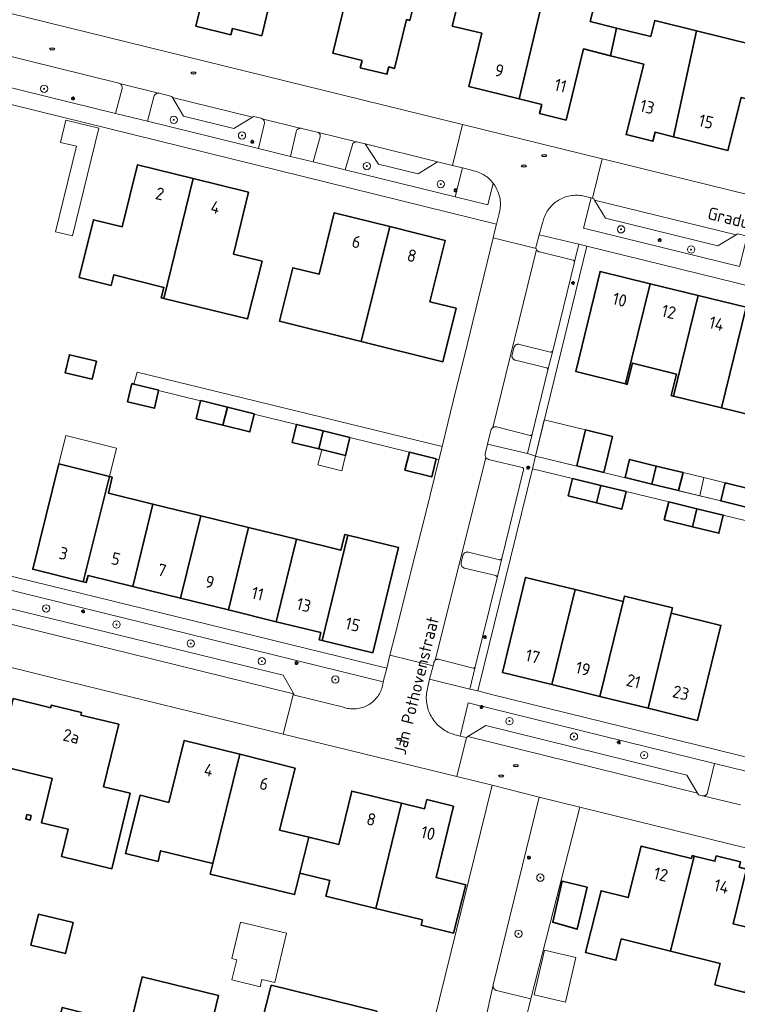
# Model space of a CAD drawing. Header units: metres. Extents: x 152610 to 160096, y 456114 to 462495.
# Tile 98 of 256: x 156552 to 156631, y 458577 to 458684. Entities that reach past the tile are written whole.
import ezdxf
from ezdxf.enums import TextEntityAlignment as Align

# ---------------------------------------------------------------- set-up
doc = ezdxf.new("R2010")
doc.units = ezdxf.units.M
doc.header["$LTSCALE"] = 0.5
doc.layers.get('0').update_dxf_attribs({"linetype": 'CONTINUOUS'})
for name, color, linetype, lineweight in [('B-PV-GR-BEPLANTING_CULTUUR_BODEMBEDEKKER-GV', 251, 'CONTINUOUS', 18), ('B-PV-GR-BOOM-S', 251, 'CONTINUOUS', 25), ('B-PV-IE-MEUBILAIR-S', 251, 'CONTINUOUS', 25), ('B-PV-OG-BEBOUWING-GV', 6, 'CONTINUOUS', 35), ('B-PV-OG-BEBOUWING-T18', 1, 'CONTINUOUS', 18), ('B-PV-OG-BEBOUWING_OVERBOUWING-GV', 251, 'CONTINUOUS', 18), ('B-PV-OG-BEBOUWING_SCHUUR-GV', 251, 'CONTINUOUS', 18), ('B-PV-OG-TERREIN_BEGROEID-GV', 251, 'CONTINUOUS', 18), ('B-PV-OG-TOPOGRAFIE-T18', 1, 'CONTINUOUS', 18), ('B-PV-VH-OPENVERHARDING_BETONSTRAATSTEEN-GV', 251, 'CONTINUOUS', 18), ('B-PV-VH-OPENVERHARDING_TEGEL-GV', 251, 'CONTINUOUS', 18)]:
    doc.layers.add(name, color=color, linetype=linetype, lineweight=lineweight)
doc.styles.add('NLCS-ISO', font='NLCS-ISO.ttf')
doc.styles.add('NLCS-ISO-M750-T18', font='NLCS-ISO.ttf', dxfattribs={"height": 1.35})

# ---------------------------------------------------------------- blocks, each defined once
blk = doc.blocks.new('SIE-MEUBILAIR_PAAL_LICHTMAST-SO')
for points in [[(-0.62, 0), (-1, 0)], [(-0.71, 0.71), (-0.44, 0.44)], [(0, 1), (0, 0.62)], [(0.44, 0.44), (0.71, 0.71)], [(1, 0), (0.62, 0)], [(-0.71, -0.71), (-0.44, -0.44)], [(0, -0.62), (0, -1)], [(0.44, -0.44), (0.71, -0.71)]]:
    blk.add_lwpolyline(points)
blk.add_circle((0, 0), 0.5)
blk = doc.blocks.new('SIE-MEUBILAIR_PUT_RIOOLPUT-SO')
blk.add_ellipse((0, 0), major_axis=(1.25, 0), ratio=0.54)
blk = doc.blocks.new('SGR-BOOM_GBKN-SO')
at = {"linetype": 'ByBlock', "lineweight": 18}
h = blk.add_hatch(color=0, dxfattribs=at)
h.dxf.hatch_style = 1
edge = h.paths.add_edge_path()
edge.add_arc((0, 0), 0.25, 0, 360)
at = {"color": 0, "linetype": 'ByBlock', "lineweight": 18}
for radius in [2, 0.25]:
    blk.add_circle((0, 0), radius, dxfattribs=at)
at = {"color": 0, "linetype": 'ByBlock', "lineweight": 18, "style": 'NLCS-ISO'}
blk.add_attdef('SOORT', (2.5, 0), '', height=1.5, dxfattribs=at)

msp = doc.modelspace()

# ---------------------------------------------------------------- linework, layer by layer
at = {"layer": 'B-PV-GR-BEPLANTING_CULTUUR_BODEMBEDEKKER-GV', "flags": 128}
for points in [[(156613.328, 458659.882), (156608.996, 458660.905), (156608.643, 458659.649), (156608.63, 458659.587), (156608.624, 458659.525), (156608.626, 458659.462), (156608.638, 458659.4), (156608.655, 458659.339), (156608.681, 458659.281), (156608.688, 458659.271), (156608.714, 458659.227), (156608.753, 458659.178), (156608.798, 458659.134), (156608.849, 458659.096), (156608.903, 458659.065), (156608.962, 458659.041), (156609.006, 458659.028), (156612.691, 458658.127), (156612.725, 458658.116), (156612.76, 458658.096), (156612.79, 458658.07), (156612.814, 458658.038), (156612.832, 458658.003), (156612.842, 458657.964), (156612.844, 458657.924)], [(156606.749, 458648.898), (156606.685, 458648.9), (156606.621, 458648.893), (156606.558, 458648.879), (156606.498, 458648.856), (156606.441, 458648.827), (156606.389, 458648.791), (156606.341, 458648.748), (156606.299, 458648.7), (156606.263, 458648.647), (156606.234, 458648.59), (156606.212, 458648.529), (156606.21, 458648.522), (156606.026, 458647.756), (156606.01, 458647.697), (156606.002, 458647.636), (156606.003, 458647.574), (156606.011, 458647.514), (156606.027, 458647.454), (156606.05, 458647.398), (156606.081, 458647.345), (156606.118, 458647.296), (156606.161, 458647.252), (156606.21, 458647.215), (156606.263, 458647.184), (156606.32, 458647.16), (156606.379, 458647.144), (156606.397, 458647.141), (156609.797, 458646.311), (156609.817, 458646.305), (156609.853, 458646.289), (156609.885, 458646.265), (156609.912, 458646.236), (156609.933, 458646.201), (156609.946, 458646.163), (156609.951, 458646.124), (156609.949, 458646.084), (156610.466, 458648.196), (156610.455, 458648.165), (156610.436, 458648.13), (156610.41, 458648.099), (156610.378, 458648.075), (156610.342, 458648.057), (156610.304, 458648.047), (156610.264, 458648.044), (156610.224, 458648.05), (156606.812, 458648.889)], [(156604.235, 458639.845), (156604.172, 458639.848), (156604.109, 458639.844), (156604.047, 458639.831), (156603.987, 458639.811), (156603.93, 458639.784), (156603.905, 458639.769), (156603.877, 458639.749), (156603.829, 458639.708), (156603.786, 458639.662), (156603.75, 458639.61), (156603.72, 458639.554), (156603.698, 458639.495), (156603.69, 458639.466), (156603.327, 458637.967), (156607.699, 458636.913), (156608.222, 458639.049), (156608.216, 458639.032), (156608.196, 458638.997), (156608.17, 458638.967), (156608.138, 458638.942), (156608.102, 458638.925), (156608.063, 458638.915), (156608.024, 458638.912), (156607.984, 458638.918), (156604.297, 458639.833)], [(156601.168, 458626.134), (156601.104, 458626.137), (156601.041, 458626.132), (156600.98, 458626.119), (156600.92, 458626.098), (156600.863, 458626.07), (156600.81, 458626.035), (156600.762, 458625.994), (156600.72, 458625.947), (156600.684, 458625.895), (156600.655, 458625.838), (156600.633, 458625.779), (156600.627, 458625.756), (156600.434, 458624.969), (156600.423, 458624.907), (156600.419, 458624.844), (156600.424, 458624.781), (156600.436, 458624.719), (156600.457, 458624.659), (156600.484, 458624.602), (156600.519, 458624.549), (156600.56, 458624.501), (156600.606, 458624.459), (156600.658, 458624.423), (156600.714, 458624.393), (156600.773, 458624.371), (156600.803, 458624.363), (156604.221, 458623.545), (156604.256, 458623.533), (156604.291, 458623.514), (156604.321, 458623.488), (156604.345, 458623.456), (156604.363, 458623.421), (156604.373, 458623.382), (156604.375, 458623.342), (156604.369, 458623.303), (156604.893, 458625.439), (156604.882, 458625.407), (156604.863, 458625.373), (156604.837, 458625.342), (156604.805, 458625.318), (156604.769, 458625.3), (156604.731, 458625.29), (156604.691, 458625.287), (156604.651, 458625.293), (156601.23, 458626.123)], [(156597.937, 458614.385), (156597.876, 458614.386), (156597.815, 458614.379), (156597.755, 458614.364), (156597.698, 458614.341), (156597.645, 458614.311), (156597.596, 458614.274), (156597.572, 458614.253), (156597.552, 458614.232), (156597.514, 458614.183), (156597.482, 458614.131), (156597.457, 458614.075), (156597.441, 458614.016), (156597.439, 458614.008), (156597.347, 458613.655), (156596.972, 458612.202), (156601.382, 458611.118), (156601.982, 458613.567), (156601.97, 458613.533), (156601.951, 458613.498), (156601.924, 458613.468), (156601.893, 458613.444), (156601.857, 458613.427), (156601.818, 458613.417), (156601.778, 458613.415), (156601.739, 458613.421), (156598.057, 458614.36), (156597.998, 458614.376)]]:
    msp.add_lwpolyline(points, close=True, dxfattribs=at)
at = {"layer": 'B-PV-OG-BEBOUWING-GV', "flags": 128}
for points in [[(156573.309, 458695.944), (156572.026, 458690.709), (156573.007, 458690.468), (156571.358, 458683.738), (156575.187, 458682.809), (156575.356, 458683.499), (156578.571, 458682.711), (156579.435, 458686.237), (156579.969, 458686.106), (156580.607, 458688.709), (156583.035, 458688.114), (156584.704, 458694.922), (156585.669, 458694.686), (156586.273, 458697.134), (156582.044, 458698.171), (156581.44, 458695.722), (156580.769, 458692.983), (156577.972, 458693.669), (156578.234, 458694.737)], [(156599.8, 458693.68), (156594.069, 458695.083), (156593.165, 458691.392), (156589.183, 458692.367), (156586.354, 458680.811), (156589.571, 458679.989), (156589.378, 458679.203), (156592.302, 458678.487), (156592.497, 458679.283), (156593.138, 458679.126), (156594.446, 458684.469), (156594.805, 458684.381), (156595.457, 458687.042), (156595.097, 458687.13), (156595.307, 458687.985), (156598.23, 458687.269)], [(156606.778, 458675.784), (156609.534, 458687.335), (156604.432, 458688.594), (156604.714, 458689.76), (156601.153, 458690.623), (156599.454, 458683.767), (156602.697, 458682.969), (156601.262, 458677.143)], [(156615.003, 458685.985), (156609.534, 458687.335), (156606.778, 458675.784), (156609.259, 458675.173), (156609.016, 458674.183), (156611.924, 458673.467), (156613.841, 458681.254), (156616.798, 458680.514), (156617.462, 458683.549), (156614.576, 458684.257)], [(156626.209, 458683.229), (156621.642, 458684.357), (156621.215, 458682.629), (156617.462, 458683.549), (156616.798, 458680.514), (156620.435, 458679.604), (156618.5, 458671.87), (156621.43, 458671.137), (156621.677, 458672.126), (156623.691, 458671.622)], [(156632.574, 458681.657), (156626.209, 458683.229), (156623.691, 458671.622), (156629.664, 458670.128), (156631.12, 458675.949), (156634.36, 458675.138), (156635.358, 458679.125), (156632.147, 458679.929)], [(156571.053, 458667.073), (156564.968, 458668.567), (156563.298, 458661.769), (156560.152, 458662.542), (156558.582, 458656.223), (156562.076, 458655.355), (156562.37, 458656.519), (156567.856, 458655.132), (156567.562, 458653.969), (156567.864, 458653.896)], [(156577.137, 458665.579), (156571.053, 458667.073), (156567.864, 458653.896), (156577.029, 458651.678), (156578.624, 458658.006), (156575.468, 458658.781)], [(156592.598, 458661.791), (156586.528, 458663.3), (156584.857, 458656.575), (156581.974, 458657.291), (156580.534, 458651.419), (156589.487, 458649.204)], [(156592.598, 458661.791), (156589.487, 458649.204), (156598.439, 458646.988), (156599.878, 458652.84), (156596.995, 458653.557), (156598.667, 458660.282)], [(156621.161, 458655.527), (156615.651, 458656.877), (156612.985, 458645.916), (156618.447, 458644.545)], [(156626.409, 458654.24), (156621.161, 458655.527), (156618.447, 458644.545), (156618.638, 458644.497), (156619.225, 458646.835), (156624.026, 458645.63), (156623.439, 458643.292), (156623.705, 458643.227)], [(156631.652, 458652.954), (156626.409, 458654.24), (156623.705, 458643.227), (156628.95, 458641.949)], [(156636.897, 458651.668), (156631.652, 458652.954), (156628.95, 458641.949), (156634.197, 458640.67)], [(156560.452, 458647.05), (156557.501, 458647.758), (156557.025, 458645.774), (156559.976, 458645.066)], [(156564.563, 458644.539), (156564.356, 458644.589), (156563.876, 458642.606), (156566.813, 458641.895), (156567.281, 458643.828), (156567.293, 458643.878)], [(156574.817, 458641.998), (156571.889, 458642.724), (156571.881, 458642.692), (156571.398, 458640.743), (156574.327, 458640.018)], [(156577.748, 458641.272), (156574.817, 458641.998), (156574.327, 458640.018), (156577.257, 458639.292), (156577.741, 458641.245)], [(156585.314, 458639.406), (156582.385, 458640.122), (156582.38, 458640.1), (156581.901, 458638.141), (156584.829, 458637.424)], [(156588.243, 458638.689), (156585.314, 458639.406), (156584.829, 458637.424), (156587.758, 458636.707)], [(156617.024, 458638.791), (156614.07, 458639.511), (156613.117, 458635.583), (156616.072, 458634.862)], [(156597.704, 458636.338), (156594.76, 458637.068), (156594.268, 458635.088), (156597.213, 458634.358)], [(156621.822, 458635.558), (156618.883, 458636.277), (156618.398, 458634.295), (156621.336, 458633.577)], [(156561.878, 458634.407), (156556.352, 458635.779), (156553.486, 458624.239), (156559.012, 458622.866)], [(156624.752, 458634.841), (156621.822, 458635.558), (156621.336, 458633.577), (156624.267, 458632.859)], [(156562.183, 458634.331), (156561.878, 458634.407), (156559.012, 458622.866), (156559.351, 458622.782), (156559.544, 458623.559), (156564.437, 458622.357), (156566.654, 458631.392), (156561.779, 458632.591)], [(156612.632, 458634.184), (156612.164, 458632.274), (156615.268, 458631.508), (156615.74, 458633.43)], [(156615.74, 458633.43), (156615.268, 458631.508), (156618.04, 458630.824), (156618.514, 458632.757)], [(156632.311, 458632.991), (156629.37, 458633.713), (156628.883, 458631.732), (156631.825, 458631.009)], [(156571.885, 458630.105), (156566.654, 458631.392), (156564.437, 458622.357), (156569.669, 458621.073)], [(156626.273, 458630.875), (156623.177, 458631.626), (156622.698, 458629.674), (156625.791, 458628.91)], [(156626.273, 458630.875), (156625.791, 458628.91), (156628.678, 458628.198), (156629.163, 458630.174)], [(156577.137, 458628.813), (156571.885, 458630.105), (156569.669, 458621.073), (156574.921, 458619.784)], [(156582.369, 458627.526), (156577.137, 458628.813), (156574.921, 458619.784), (156580.153, 458618.499)], [(156587.998, 458627.991), (156587.697, 458628.065), (156587.238, 458626.328), (156582.369, 458627.526), (156580.153, 458618.499), (156585.046, 458617.298), (156584.857, 458616.521), (156585.197, 458616.438)], [(156593.57, 458626.624), (156587.998, 458627.991), (156585.197, 458616.438), (156590.743, 458615.094)], [(156610.386, 458611.598), (156612.939, 458622.01), (156607.502, 458623.344), (156604.947, 458612.933)], [(156610.386, 458611.598), (156615.63, 458610.312), (156618.183, 458620.723), (156612.939, 458622.01)], [(156615.63, 458610.312), (156620.909, 458609.016), (156623.464, 458619.426), (156623.607, 458620.01), (156618.326, 458621.306), (156618.183, 458620.723)], [(156620.909, 458609.016), (156626.348, 458607.681), (156628.903, 458618.092), (156623.464, 458619.426)], [(156551.34, 458610.066), (156549.576, 458602.787), (156555.602, 458601.327), (156554.424, 458596.467), (156557.364, 458595.755), (156556.644, 458592.784), (156562.148, 458591.427), (156564.155, 458599.696), (156561.239, 458600.403), (156562.902, 458607.264), (156558.752, 458608.27), (156558.823, 458608.562), (156555.518, 458609.362), (156555.448, 458609.071)], [(156576.16, 458603.979), (156570.077, 458605.496), (156568.383, 458598.704), (156565.239, 458599.488), (156563.646, 458593.103), (156567.214, 458592.235), (156567.498, 458593.401), (156573.221, 458592.008)], [(156582.229, 458602.464), (156576.16, 458603.979), (156573.221, 458592.008), (156572.935, 458590.843), (156582.178, 458588.594), (156582.757, 458590.952), (156583.726, 458594.899), (156580.535, 458595.672)], [(156593.911, 458598.61), (156588.435, 458599.932), (156587.027, 458594.099), (156583.726, 458594.899), (156582.757, 458590.952), (156586.031, 458590.156), (156585.603, 458588.408), (156591.075, 458587.068)], [(156599.585, 458598.294), (156596.673, 458598.997), (156596.433, 458598.001), (156593.911, 458598.61), (156591.075, 458587.068), (156596.192, 458585.815), (156596.053, 458585.237), (156599.599, 458584.374), (156600.941, 458589.681), (156597.694, 458590.464)], [(156553.322, 458597.249), (156552.836, 458597.367), (156552.719, 458596.881), (156553.205, 458596.763)], [(156625.681, 458592.549), (156620.162, 458593.918), (156618.751, 458588.262), (156615.761, 458589.01), (156614.053, 458582.251), (156617.392, 458581.397), (156617.972, 458583.736), (156623.388, 458582.392), (156625.974, 458592.816), (156625.76, 458592.869)], [(156631.049, 458592.176), (156628.389, 458592.835), (156628.245, 458592.253), (156625.974, 458592.816), (156623.388, 458582.392), (156628.804, 458581.049), (156628.224, 458578.71), (156631.553, 458577.884), (156632.54, 458581.863), (156633.233, 458584.659), (156630.234, 458585.403), (156631.72, 458591.391), (156630.904, 458591.593)], [(156614.25, 458589.425), (156611.495, 458590.081), (156610.479, 458585.555), (156613.135, 458584.8)], [(156553.275, 458583.036), (156557.058, 458582.126), (156557.9, 458585.534), (156554.117, 458586.443)], [(156573.83, 458577.55), (156565.458, 458579.568), (156564.19, 458574.378), (156556.713, 458576.224), (156555.042, 458569.428), (156559.309, 458568.347), (156559.257, 458568.133), (156562.242, 458567.414), (156562.293, 458567.627), (156566.552, 458566.601), (156567.653, 458571.17), (156572.037, 458570.113)], [(156591.181, 458575.819), (156579.624, 458578.654), (156578.004, 458572.348), (156584.599, 458570.73), (156584.003, 458568.302), (156583.329, 458565.554), (156584.601, 458565.242), (156585.588, 458563.641), (156585.271, 458562.349), (156586.116, 458562.142), (156585.847, 458561.044), (156589.645, 458560.113), (156589.914, 458561.21), (156590.652, 458561.029), (156591.645, 458565.079), (156591.859, 458565.027), (156592.564, 458567.901), (156592.351, 458567.954), (156593.344, 458572.004), (156590.421, 458572.721)]]:
    msp.add_lwpolyline(points, close=True, dxfattribs=at)
at = {"layer": 'B-PV-OG-BEBOUWING_OVERBOUWING-GV', "flags": 128}
for points in [[(156560.723, 458672.572), (156557.114, 458673.455), (156556.516, 458671.015), (156558.262, 458670.588), (156555.973, 458661.236), (156557.837, 458660.78)], [(156614.07, 458639.511), (156609.544, 458640.633), (156608.567, 458636.647), (156613.106, 458635.549), (156613.117, 458635.583)], [(156562.663, 458637.515), (156557.106, 458638.912), (156556.352, 458635.779), (156561.878, 458634.407)], [(156626.574, 458632.291), (156627.028, 458634.285), (156624.752, 458634.841), (156624.267, 458632.859), (156624.265, 458632.849)], [(156629.37, 458633.713), (156627.028, 458634.285), (156626.574, 458632.291), (156628.883, 458631.732)], [(156613.008, 458581.69), (156609.553, 458582.495), (156608.416, 458577.619), (156611.872, 458576.814)]]:
    msp.add_lwpolyline(points, close=True, dxfattribs=at)
at = {"layer": 'B-PV-OG-BEBOUWING_SCHUUR-GV', "flags": 128}
for points in [[(156587.758, 458636.707), (156585.153, 458637.345), (156584.738, 458635.673), (156587.341, 458635.027)], [(156581.307, 458584.351), (156576.263, 458585.56), (156575.31, 458581.585), (156575.833, 458581.46), (156575.303, 458579.251), (156578.419, 458578.504), (156578.606, 458579.284), (156580.011, 458578.947)]]:
    msp.add_lwpolyline(points, close=True, dxfattribs=at)
at = {"layer": 'B-PV-OG-TERREIN_BEGROEID-GV', "flags": 128}
for points in [[(156534.535, 458684.57), (156532.869, 458684.978), (156532.282, 458681.646), (156562.553, 458674.202), (156563.271, 458676.907), (156563.282, 458676.969), (156563.285, 458677.033), (156563.28, 458677.096), (156563.267, 458677.158), (156563.247, 458677.218), (156563.219, 458677.274), (156563.184, 458677.327), (156563.143, 458677.375), (156563.096, 458677.418), (156563.044, 458677.454), (156562.988, 458677.483), (156562.929, 458677.506), (156562.909, 458677.511), (156549.441, 458680.831), (156549.33, 458680.766), (156547.257, 458679.541), (156535.914, 458682.361), (156534.734, 458684.354), (156534.619, 458684.549)], [(156567.26, 458676.419), (156567.229, 458676.42), (156567.167, 458676.413), (156567.105, 458676.399), (156567.047, 458676.377), (156566.991, 458676.348), (156566.939, 458676.312), (156566.893, 458676.27), (156566.852, 458676.223), (156566.817, 458676.17), (156566.79, 458676.113), (156566.77, 458676.054), (156566.763, 458676.026), (156566.072, 458673.337), (156578.22, 458670.349), (156578.869, 458673.111), (156578.874, 458673.176), (156578.87, 458673.24), (156578.859, 458673.304), (156578.84, 458673.365), (156578.813, 458673.424), (156578.779, 458673.479), (156578.739, 458673.53), (156578.693, 458673.575), (156578.641, 458673.615), (156578.586, 458673.647), (156578.526, 458673.672), (156578.47, 458673.689), (156577.69, 458673.858), (156577.558, 458673.777), (156575.534, 458672.541), (156570.016, 458673.907), (156568.784, 458675.934), (156568.714, 458676.049), (156567.354, 458676.408), (156567.292, 458676.418)], [(156581.736, 458669.485), (156584.222, 458668.874), (156584.978, 458671.622), (156584.987, 458671.77), (156584.967, 458671.887), (156584.911, 458671.992), (156584.809, 458672.097), (156582.955, 458672.554), (156582.892, 458672.565), (156582.829, 458672.568), (156582.765, 458672.564), (156582.703, 458672.551), (156582.642, 458672.531), (156582.585, 458672.503), (156582.531, 458672.468), (156582.483, 458672.427), (156582.44, 458672.38), (156582.402, 458672.328), (156582.372, 458672.272), (156582.35, 458672.212), (156582.342, 458672.186)], [(156600.565, 458668.218), (156599.476, 458668.486), (156597.835, 458668.89), (156595.706, 458667.59), (156591.368, 458668.63), (156589.901, 458670.844), (156588.967, 458671.074), (156588.827, 458671.041), (156588.698, 458670.993), (156588.595, 458670.939), (156588.545, 458670.889), (156587.715, 458668.015), (156599.784, 458665.047)], [(156614.821, 458664.905), (156614.688, 458664.935), (156613.831, 458661.606), (156630.939, 458657.401), (156631.766, 458660.748), (156630.76, 458660.992), (156630.57, 458660.879), (156628.575, 458659.695), (156616.263, 458662.714), (156615.063, 458664.701), (156614.959, 458664.874)], [(156628.186, 458602.964), (156601.191, 458609.606), (156600.327, 458605.972), (156600.982, 458605.807), (156601.002, 458605.82), (156601.154, 458605.912), (156603.133, 458607.115), (156625.167, 458601.686), (156626.331, 458599.725), (156626.452, 458599.522), (156626.839, 458599.422), (156626.901, 458599.41), (156626.963, 458599.407), (156627.026, 458599.411), (156627.088, 458599.423), (156627.147, 458599.443), (156627.204, 458599.471), (156627.256, 458599.505), (156627.304, 458599.546), (156627.347, 458599.592), (156627.383, 458599.644), (156627.412, 458599.699), (156627.434, 458599.758), (156627.442, 458599.79)], [(156613.433, 458598.183), (156608.97, 458599.279), (156603.945, 458578.695), (156603.934, 458578.633), (156603.931, 458578.57), (156603.936, 458578.507), (156603.948, 458578.445), (156603.969, 458578.386), (156603.997, 458578.329), (156604.031, 458578.276), (156604.073, 458578.229), (156604.12, 458578.186), (156604.171, 458578.15), (156604.227, 458578.121), (156604.286, 458578.1), (156604.319, 458578.091), (156608.066, 458577.178)]]:
    msp.add_lwpolyline(points, close=True, dxfattribs=at)
msp.add_lwpolyline([(156551.103, 458619.916), (156580.916, 458612.656), (156582.171, 458610.429), (156587.527, 458609.119), (156587.682, 458609.07), (156587.84, 458609.029), (156587.999, 458608.995), (156588.16, 458608.97), (156588.321, 458608.952), (156588.484, 458608.942), (156588.647, 458608.94), (156588.81, 458608.947), (156588.972, 458608.961), (156589.133, 458608.983), (156589.293, 458609.013), (156589.451, 458609.051), (156589.607, 458609.097), (156589.761, 458609.15), (156589.912, 458609.211), (156590.06, 458609.279), (156590.204, 458609.354), (156590.345, 458609.436), (156590.481, 458609.525), (156590.613, 458609.621), (156590.74, 458609.723), (156590.861, 458609.831), (156590.978, 458609.945), (156591.088, 458610.065), (156591.193, 458610.189), (156591.291, 458610.319), (156591.383, 458610.454), (156591.468, 458610.592), (156591.546, 458610.735), (156591.617, 458610.882), (156591.68, 458611.032), (156591.737, 458611.184), (156591.785, 458611.34), (156591.826, 458611.497), (156591.86, 458611.657), (156591.885, 458611.817), (156591.895, 458611.907), (156523.266, 458628.786)], dxfattribs=at)
at = {"layer": 'B-PV-VH-OPENVERHARDING_BETONSTRAATSTEEN-GV', "flags": 128}
for points in [[(156549.441, 458680.831), (156562.909, 458677.511), (156562.929, 458677.506), (156562.988, 458677.483), (156567.26, 458676.419), (156567.292, 458676.418), (156567.354, 458676.408), (156568.714, 458676.049), (156568.784, 458675.934), (156577.558, 458673.777), (156577.69, 458673.858), (156578.47, 458673.689), (156578.526, 458673.672), (156578.586, 458673.647), (156578.641, 458673.615), (156582.765, 458672.564), (156582.829, 458672.568), (156582.892, 458672.565), (156582.955, 458672.554), (156584.809, 458672.097), (156588.967, 458671.074), (156589.901, 458670.844), (156597.835, 458668.89), (156599.476, 458668.486), (156600.584, 458672.973), (156546.442, 458686.288)], [(156632.091, 458665.232), (156616.065, 458669.166), (156615.88, 458669.212), (156614.821, 458664.905), (156614.959, 458664.874), (156615.063, 458664.701), (156630.57, 458660.879), (156630.76, 458660.992)], [(156630.939, 458657.401), (156613.831, 458661.606), (156614.688, 458664.935), (156613.582, 458665.185), (156613.411, 458665.207), (156613.239, 458665.22), (156613.066, 458665.226), (156612.894, 458665.224), (156612.721, 458665.214), (156612.55, 458665.195), (156612.379, 458665.169), (156612.21, 458665.135), (156612.042, 458665.093), (156611.877, 458665.044), (156611.714, 458664.986), (156611.554, 458664.922), (156611.397, 458664.85), (156611.244, 458664.771), (156611.094, 458664.685), (156610.949, 458664.591), (156610.808, 458664.492), (156610.672, 458664.386), (156610.541, 458664.273), (156610.415, 458664.155), (156610.295, 458664.031), (156610.181, 458663.902), (156610.072, 458663.767), (156609.97, 458663.628), (156609.875, 458663.484), (156609.787, 458663.336), (156609.705, 458663.183), (156609.631, 458663.028), (156609.564, 458662.869), (156609.504, 458662.707), (156609.452, 458662.542), (156609.408, 458662.375), (156609.397, 458662.329), (156608.996, 458660.905), (156613.328, 458659.882), (156614.209, 458659.661), (156716.429, 458634.568)], [(156665.777, 458595.302), (156603.759, 458610.527), (156602.27, 458610.912), (156601.382, 458611.118), (156596.972, 458612.202), (156596.775, 458611.348), (156596.728, 458611.171), (156596.689, 458610.992), (156596.657, 458610.811), (156596.634, 458610.629), (156596.618, 458610.446), (156596.61, 458610.263), (156596.611, 458610.08), (156596.619, 458609.897), (156596.636, 458609.714), (156596.66, 458609.532), (156596.692, 458609.352), (156596.732, 458609.173), (156596.78, 458608.996), (156596.835, 458608.821), (156596.899, 458608.649), (156596.969, 458608.48), (156597.047, 458608.314), (156597.132, 458608.151), (156597.224, 458607.993), (156597.323, 458607.838), (156597.428, 458607.688), (156597.54, 458607.543), (156597.658, 458607.403), (156597.782, 458607.268), (156597.913, 458607.138), (156598.048, 458607.015), (156598.189, 458606.897), (156598.334, 458606.786), (156598.485, 458606.681), (156598.639, 458606.583), (156598.799, 458606.492), (156598.961, 458606.407), (156599.128, 458606.33), (156599.297, 458606.26), (156599.47, 458606.198), (156599.641, 458606.144), (156600.327, 458605.972), (156601.191, 458609.606), (156628.186, 458602.964), (156631.636, 458602.115)], [(156631.063, 458598.415), (156626.901, 458599.41), (156626.839, 458599.422), (156626.452, 458599.522), (156626.331, 458599.725), (156601.154, 458605.912), (156601.002, 458605.82), (156599.951, 458601.527), (156603.821, 458600.58), (156608.97, 458599.279), (156613.433, 458598.183), (156662.546, 458586.126)], [(156631.636, 458602.115), (156628.186, 458602.964), (156627.442, 458599.79), (156627.434, 458599.758), (156627.412, 458599.699), (156627.383, 458599.644), (156627.347, 458599.592), (156627.304, 458599.546), (156627.256, 458599.505), (156627.204, 458599.471), (156627.147, 458599.443), (156627.088, 458599.423), (156627.026, 458599.411), (156626.963, 458599.407), (156626.901, 458599.41), (156631.063, 458598.415)], [(156603.032, 458574.58), (156603.945, 458578.695), (156608.97, 458599.279), (156603.821, 458600.58), (156596.139, 458569.326)]]:
    msp.add_lwpolyline(points, dxfattribs=at)
for points in [[(156567.26, 458676.419), (156562.988, 458677.483), (156563.044, 458677.454), (156563.096, 458677.418), (156563.143, 458677.375), (156563.184, 458677.327), (156563.219, 458677.274), (156563.247, 458677.218), (156563.267, 458677.158), (156563.28, 458677.096), (156563.285, 458677.033), (156563.282, 458676.969), (156563.271, 458676.907), (156562.553, 458674.202), (156566.072, 458673.337), (156566.763, 458676.026), (156566.77, 458676.054), (156566.79, 458676.113), (156566.817, 458676.17), (156566.852, 458676.223), (156566.893, 458676.27), (156566.939, 458676.312), (156566.991, 458676.348), (156567.047, 458676.377), (156567.105, 458676.399), (156567.167, 458676.413), (156567.229, 458676.42)], [(156577.558, 458673.777), (156568.784, 458675.934), (156570.016, 458673.907), (156575.534, 458672.541)], [(156582.765, 458672.564), (156578.641, 458673.615), (156578.693, 458673.575), (156578.739, 458673.53), (156578.779, 458673.479), (156578.813, 458673.424), (156578.84, 458673.365), (156578.859, 458673.304), (156578.87, 458673.24), (156578.874, 458673.176), (156578.869, 458673.111), (156578.22, 458670.349), (156581.736, 458669.485), (156582.342, 458672.186), (156582.35, 458672.212), (156582.372, 458672.272), (156582.402, 458672.328), (156582.44, 458672.38), (156582.483, 458672.427), (156582.531, 458672.468), (156582.585, 458672.503), (156582.642, 458672.531), (156582.703, 458672.551)], [(156615.88, 458669.212), (156600.584, 458672.973), (156599.476, 458668.486), (156600.565, 458668.218), (156601.706, 458667.937), (156601.793, 458667.918), (156601.962, 458667.875), (156602.129, 458667.824), (156602.293, 458667.766), (156602.454, 458667.7), (156602.612, 458667.627), (156602.766, 458667.547), (156602.917, 458667.46), (156603.064, 458667.366), (156603.206, 458667.265), (156603.343, 458667.158), (156603.475, 458667.044), (156603.602, 458666.925), (156603.723, 458666.8), (156603.838, 458666.67), (156603.948, 458666.534), (156604.051, 458666.394), (156604.147, 458666.249), (156604.236, 458666.099), (156604.319, 458665.946), (156604.394, 458665.789), (156604.463, 458665.629), (156604.523, 458665.466), (156604.577, 458665.3), (156604.622, 458665.132), (156604.66, 458664.962), (156604.69, 458664.79), (156604.712, 458664.618), (156604.726, 458664.444), (156604.732, 458664.27), (156604.73, 458664.096), (156604.72, 458663.922), (156604.712, 458663.835), (156604.702, 458663.749), (156604.677, 458663.577), (156604.643, 458663.406), (156604.601, 458663.237), (156604.552, 458663.07), (156604.303, 458662.041), (156604.136, 458661.353), (156603.939, 458660.543), (156608.638, 458659.4), (156608.626, 458659.462), (156608.624, 458659.525), (156608.63, 458659.587), (156608.643, 458659.649), (156608.996, 458660.905), (156609.397, 458662.329), (156609.408, 458662.375), (156609.452, 458662.542), (156609.504, 458662.707), (156609.564, 458662.869), (156609.631, 458663.028), (156609.705, 458663.183), (156609.787, 458663.336), (156609.875, 458663.484), (156609.97, 458663.628), (156610.072, 458663.767), (156610.181, 458663.902), (156610.295, 458664.031), (156610.415, 458664.155), (156610.541, 458664.273), (156610.672, 458664.386), (156610.808, 458664.492), (156610.949, 458664.591), (156611.094, 458664.685), (156611.244, 458664.771), (156611.397, 458664.85), (156611.554, 458664.922), (156611.714, 458664.986), (156611.877, 458665.044), (156612.042, 458665.093), (156612.21, 458665.135), (156612.379, 458665.169), (156612.55, 458665.195), (156612.721, 458665.214), (156612.894, 458665.224), (156613.066, 458665.226), (156613.239, 458665.22), (156613.411, 458665.207), (156613.582, 458665.185), (156614.688, 458664.935), (156614.821, 458664.905)], [(156584.222, 458668.874), (156587.715, 458668.015), (156588.545, 458670.889), (156588.595, 458670.939), (156588.698, 458670.993), (156588.827, 458671.041), (156588.967, 458671.074), (156584.809, 458672.097), (156584.911, 458671.992), (156584.967, 458671.887), (156584.987, 458671.77), (156584.978, 458671.622)], [(156597.835, 458668.89), (156589.901, 458670.844), (156591.368, 458668.63), (156595.706, 458667.59)], [(156603.948, 458666.534), (156603.838, 458666.67), (156603.723, 458666.8), (156603.602, 458666.925), (156603.475, 458667.044), (156603.343, 458667.158), (156603.206, 458667.265), (156603.064, 458667.366), (156602.917, 458667.46), (156602.766, 458667.547), (156602.612, 458667.627), (156602.454, 458667.7), (156602.293, 458667.766), (156602.129, 458667.824), (156601.962, 458667.875), (156601.793, 458667.918), (156601.706, 458667.937), (156600.565, 458668.218), (156599.784, 458665.047), (156603.366, 458664.166)], [(156630.57, 458660.879), (156615.063, 458664.701), (156616.263, 458662.714), (156628.575, 458659.695)], [(156608.638, 458659.4), (156603.939, 458660.543), (156602.634, 458655.168), (156601.123, 458648.984), (156599.605, 458642.802), (156598.342, 458637.688), (156598.079, 458636.622), (156597.986, 458636.246), (156596.545, 458630.444), (156595.003, 458624.267), (156593.454, 458618.093), (156592.629, 458614.819), (156597.347, 458613.655), (156597.439, 458614.008), (156597.441, 458614.016), (156597.457, 458614.075), (156597.482, 458614.131), (156597.514, 458614.183), (156597.552, 458614.232), (156597.572, 458614.253), (156603.143, 458636.482), (156603.115, 458636.523), (156603.088, 458636.58), (156603.067, 458636.639), (156603.055, 458636.701), (156603.05, 458636.764), (156603.054, 458636.827), (156603.065, 458636.889), (156603.327, 458637.967), (156603.69, 458639.466), (156603.698, 458639.495), (156603.72, 458639.554), (156603.75, 458639.61), (156603.786, 458639.662), (156603.829, 458639.708), (156603.877, 458639.749), (156603.905, 458639.769), (156608.688, 458659.271), (156608.681, 458659.281), (156608.655, 458659.339)], [(156607.699, 458636.913), (156608.567, 458636.647), (156614.209, 458659.661), (156613.328, 458659.882), (156612.844, 458657.924), (156612.838, 458657.885), (156610.466, 458648.196), (156609.949, 458646.084), (156608.222, 458639.049)], [(156608.714, 458659.227), (156608.688, 458659.271), (156603.905, 458639.769), (156603.93, 458639.784), (156603.987, 458639.811), (156604.047, 458639.831), (156604.109, 458639.844), (156604.172, 458639.848), (156604.235, 458639.845), (156604.297, 458639.833), (156607.984, 458638.918), (156608.024, 458638.912), (156608.063, 458638.915), (156608.102, 458638.925), (156608.138, 458638.942), (156608.17, 458638.967), (156608.196, 458638.997), (156608.216, 458639.032), (156608.222, 458639.049), (156609.949, 458646.084), (156609.951, 458646.124), (156609.946, 458646.163), (156609.933, 458646.201), (156609.912, 458646.236), (156609.885, 458646.265), (156609.853, 458646.289), (156609.817, 458646.305), (156609.797, 458646.311), (156606.397, 458647.141), (156606.379, 458647.144), (156606.32, 458647.16), (156606.263, 458647.184), (156606.21, 458647.215), (156606.161, 458647.252), (156606.118, 458647.296), (156606.081, 458647.345), (156606.05, 458647.398), (156606.027, 458647.454), (156606.011, 458647.514), (156606.003, 458647.574), (156606.002, 458647.636), (156606.01, 458647.697), (156606.026, 458647.756), (156606.21, 458648.522), (156606.212, 458648.529), (156606.234, 458648.59), (156606.263, 458648.647), (156606.299, 458648.7), (156606.341, 458648.748), (156606.389, 458648.791), (156606.441, 458648.827), (156606.498, 458648.856), (156606.558, 458648.879), (156606.621, 458648.893), (156606.685, 458648.9), (156606.749, 458648.898), (156606.812, 458648.889), (156610.224, 458648.05), (156610.264, 458648.044), (156610.304, 458648.047), (156610.342, 458648.057), (156610.378, 458648.075), (156610.41, 458648.099), (156610.436, 458648.13), (156610.455, 458648.165), (156610.466, 458648.196), (156612.838, 458657.885), (156612.844, 458657.924), (156612.842, 458657.964), (156612.832, 458658.003), (156612.814, 458658.038), (156612.79, 458658.07), (156612.76, 458658.096), (156612.725, 458658.116), (156612.691, 458658.127), (156609.006, 458659.028), (156608.962, 458659.041), (156608.903, 458659.065), (156608.849, 458659.096), (156608.798, 458659.134), (156608.753, 458659.178)], [(156601.382, 458611.118), (156602.27, 458610.912), (156608.236, 458635.25), (156608.567, 458636.647), (156607.699, 458636.913), (156603.327, 458637.967), (156603.065, 458636.889), (156603.054, 458636.827), (156603.05, 458636.764), (156603.055, 458636.701), (156603.067, 458636.639), (156603.088, 458636.58), (156603.115, 458636.523), (156603.143, 458636.482), (156603.15, 458636.47), (156603.191, 458636.422), (156603.238, 458636.38), (156603.289, 458636.344), (156603.345, 458636.315), (156603.404, 458636.293), (156603.433, 458636.285), (156607.126, 458635.392), (156607.161, 458635.38), (156607.196, 458635.361), (156607.226, 458635.335), (156607.25, 458635.303), (156607.268, 458635.268), (156607.278, 458635.229), (156607.28, 458635.189), (156607.274, 458635.15), (156604.893, 458625.439), (156604.369, 458623.303), (156601.982, 458613.567)], [(156603.15, 458636.47), (156603.143, 458636.482), (156597.572, 458614.253), (156597.596, 458614.274), (156597.645, 458614.311), (156597.698, 458614.341), (156597.755, 458614.364), (156597.815, 458614.379), (156597.876, 458614.386), (156597.937, 458614.385), (156597.998, 458614.376), (156598.057, 458614.36), (156601.739, 458613.421), (156601.778, 458613.415), (156601.818, 458613.417), (156601.857, 458613.427), (156601.893, 458613.444), (156601.924, 458613.468), (156601.951, 458613.498), (156601.97, 458613.533), (156601.982, 458613.567), (156604.369, 458623.303), (156604.375, 458623.342), (156604.373, 458623.382), (156604.363, 458623.421), (156604.345, 458623.456), (156604.321, 458623.488), (156604.291, 458623.514), (156604.256, 458623.533), (156604.221, 458623.545), (156600.803, 458624.363), (156600.773, 458624.371), (156600.714, 458624.393), (156600.658, 458624.423), (156600.606, 458624.459), (156600.56, 458624.501), (156600.519, 458624.549), (156600.484, 458624.602), (156600.457, 458624.659), (156600.436, 458624.719), (156600.424, 458624.781), (156600.419, 458624.844), (156600.423, 458624.907), (156600.434, 458624.969), (156600.627, 458625.756), (156600.633, 458625.779), (156600.655, 458625.838), (156600.684, 458625.895), (156600.72, 458625.947), (156600.762, 458625.994), (156600.81, 458626.035), (156600.863, 458626.07), (156600.92, 458626.098), (156600.98, 458626.119), (156601.041, 458626.132), (156601.104, 458626.137), (156601.168, 458626.134), (156601.23, 458626.123), (156604.651, 458625.293), (156604.691, 458625.287), (156604.731, 458625.29), (156604.769, 458625.3), (156604.805, 458625.318), (156604.837, 458625.342), (156604.863, 458625.373), (156604.882, 458625.407), (156604.893, 458625.439), (156607.274, 458635.15), (156607.28, 458635.189), (156607.278, 458635.229), (156607.268, 458635.268), (156607.25, 458635.303), (156607.226, 458635.335), (156607.196, 458635.361), (156607.161, 458635.38), (156607.126, 458635.392), (156603.433, 458636.285), (156603.404, 458636.293), (156603.345, 458636.315), (156603.289, 458636.344), (156603.238, 458636.38), (156603.191, 458636.422)], [(156549.126, 458618.703), (156548.945, 458618.592), (156541.823, 458620.339), (156541.696, 458620.554), (156526.257, 458624.349), (156526.061, 458624.228), (156524.964, 458624.501), (156523.929, 458620.095), (156524.717, 458619.925), (156525.096, 458619.832), (156525.77, 458619.668), (156547.998, 458614.235), (156555.836, 458612.319), (156580.943, 458606.176), (156582.024, 458610.472), (156582.058, 458610.608)], [(156580.916, 458612.656), (156551.103, 458619.916), (156549.126, 458618.703), (156582.058, 458610.608), (156582.024, 458610.472), (156582.171, 458610.429)], [(156597.347, 458613.655), (156592.629, 458614.819), (156592.27, 458613.398), (156591.897, 458611.921), (156591.895, 458611.907), (156591.885, 458611.817), (156591.86, 458611.657), (156591.826, 458611.497), (156591.785, 458611.34), (156591.737, 458611.184), (156591.68, 458611.032), (156591.617, 458610.882), (156591.546, 458610.735), (156591.468, 458610.592), (156591.383, 458610.454), (156591.291, 458610.319), (156591.193, 458610.189), (156591.088, 458610.065), (156590.978, 458609.945), (156590.861, 458609.831), (156590.74, 458609.723), (156590.613, 458609.621), (156590.481, 458609.525), (156590.345, 458609.436), (156590.204, 458609.354), (156590.06, 458609.279), (156589.912, 458609.211), (156589.761, 458609.15), (156589.607, 458609.097), (156589.451, 458609.051), (156589.293, 458609.013), (156589.133, 458608.983), (156588.972, 458608.961), (156588.81, 458608.947), (156588.647, 458608.94), (156588.484, 458608.942), (156588.321, 458608.952), (156588.16, 458608.97), (156587.999, 458608.995), (156587.84, 458609.029), (156587.682, 458609.07), (156587.527, 458609.119), (156582.171, 458610.429), (156582.024, 458610.472), (156580.943, 458606.176), (156599.951, 458601.527), (156601.002, 458605.82), (156600.982, 458605.807), (156600.327, 458605.972), (156599.641, 458606.144), (156599.47, 458606.198), (156599.297, 458606.26), (156599.128, 458606.33), (156598.961, 458606.407), (156598.799, 458606.492), (156598.639, 458606.583), (156598.485, 458606.681), (156598.334, 458606.786), (156598.189, 458606.897), (156598.048, 458607.015), (156597.913, 458607.138), (156597.782, 458607.268), (156597.658, 458607.403), (156597.54, 458607.543), (156597.428, 458607.688), (156597.323, 458607.838), (156597.224, 458607.993), (156597.132, 458608.151), (156597.047, 458608.314), (156596.969, 458608.48), (156596.899, 458608.649), (156596.835, 458608.821), (156596.78, 458608.996), (156596.732, 458609.173), (156596.692, 458609.352), (156596.66, 458609.532), (156596.636, 458609.714), (156596.619, 458609.897), (156596.611, 458610.08), (156596.61, 458610.263), (156596.618, 458610.446), (156596.634, 458610.629), (156596.657, 458610.811), (156596.689, 458610.992), (156596.728, 458611.171), (156596.775, 458611.348), (156596.972, 458612.202)], [(156625.167, 458601.686), (156603.133, 458607.115), (156601.154, 458605.912), (156626.331, 458599.725)], [(156603.934, 458578.633), (156603.945, 458578.695), (156603.032, 458574.58), (156603.083, 458574.619), (156603.14, 458574.652), (156603.2, 458574.678), (156603.262, 458574.697), (156603.327, 458574.707), (156603.392, 458574.71), (156603.457, 458574.705), (156607.23, 458573.759), (156608.066, 458577.178), (156604.319, 458578.091), (156604.286, 458578.1), (156604.227, 458578.121), (156604.171, 458578.15), (156604.12, 458578.186), (156604.073, 458578.229), (156604.031, 458578.276), (156603.997, 458578.329), (156603.969, 458578.386), (156603.948, 458578.445), (156603.936, 458578.507), (156603.931, 458578.57)]]:
    msp.add_lwpolyline(points, close=True, dxfattribs=at)
at = {"layer": 'B-PV-VH-OPENVERHARDING_TEGEL-GV', "flags": 128}
msp.add_lwpolyline([(156535.384, 458679.033), (156604.303, 458662.041), (156604.552, 458663.07), (156604.601, 458663.237), (156604.643, 458663.406), (156604.677, 458663.577), (156604.702, 458663.749), (156604.712, 458663.835), (156604.72, 458663.922), (156604.73, 458664.096), (156604.732, 458664.27), (156604.726, 458664.444), (156604.712, 458664.618), (156604.69, 458664.79), (156604.66, 458664.962), (156604.622, 458665.132), (156604.577, 458665.3), (156604.523, 458665.466), (156604.463, 458665.629), (156604.394, 458665.789), (156604.319, 458665.946), (156604.236, 458666.099), (156604.147, 458666.249), (156604.051, 458666.394), (156603.948, 458666.534), (156603.366, 458664.166), (156599.784, 458665.047), (156587.715, 458668.015), (156584.222, 458668.874), (156581.736, 458669.485), (156578.22, 458670.349), (156566.072, 458673.337), (156562.553, 458674.202), (156532.282, 458681.646)], dxfattribs=at)
for points in [[(156598.342, 458637.688), (156564.943, 458645.833), (156564.563, 458644.539), (156567.293, 458643.878), (156567.281, 458643.828), (156571.881, 458642.692), (156571.889, 458642.724), (156574.817, 458641.998), (156577.748, 458641.272), (156577.741, 458641.245), (156582.38, 458640.1), (156582.385, 458640.122), (156585.314, 458639.406), (156588.243, 458638.689), (156594.76, 458637.068), (156597.704, 458636.338), (156597.986, 458636.246), (156598.079, 458636.622)], [(156657.113, 458624.897), (156654.115, 458625.621), (156649.507, 458626.719), (156646.614, 458627.42), (156643.635, 458628.143), (156642.16, 458628.496), (156639.225, 458629.207), (156634.749, 458630.291), (156631.825, 458631.009), (156628.883, 458631.732), (156608.567, 458636.647), (156608.236, 458635.25), (156612.632, 458634.184), (156615.74, 458633.43), (156618.514, 458632.757), (156623.177, 458631.626), (156626.273, 458630.875), (156629.163, 458630.174), (156651.376, 458624.755), (156654.697, 458623.939), (156661.738, 458622.273), (156662.03, 458623.684), (156659.986, 458624.203)], [(156523.502, 458630.257), (156523.266, 458628.786), (156591.895, 458611.907), (156591.897, 458611.921), (156592.27, 458613.398), (156526.908, 458629.422)]]:
    msp.add_lwpolyline(points, close=True, dxfattribs=at)

# ---------------------------------------------------------------- block references
at = {"layer": 'B-PV-GR-BOOM-S', "xscale": 0.2, "yscale": 0.2, "zscale": 0.2}
for p in [(156554.728, 458676.901), (156568.933, 458673.494), (156576.416, 458671.77), (156590.09, 458668.426), (156598.191, 458666.443), (156617.956, 458661.493), (156625.633, 458659.276), (156554.959, 458619.955), (156562.665, 458618.183), (156570.795, 458616.104), (156578.589, 458614.162), (156586.644, 458612.166), (156605.722, 458607.603), (156612.797, 458605.909), (156620.487, 458603.867), (156609.111, 458590.452), (156606.711, 458584.307)]:
    msp.add_blockref('SGR-BOOM_GBKN-SO', p, dxfattribs=at)
at = {"layer": 'B-PV-IE-MEUBILAIR-S', "xscale": 0.2, "yscale": 0.2, "zscale": 0.2}
for name, p in [('SIE-MEUBILAIR_PUT_RIOOLPUT-SO', (156555.607, 458681.248)), ('SIE-MEUBILAIR_PUT_RIOOLPUT-SO', (156571.091, 458678.616)), ('SIE-MEUBILAIR_PAAL_LICHTMAST-SO', (156557.897, 458675.839)), ('SIE-MEUBILAIR_PAAL_LICHTMAST-SO', (156577.535, 458671.084)), ('SIE-MEUBILAIR_PUT_RIOOLPUT-SO', (156609.522, 458669.553)), ('SIE-MEUBILAIR_PUT_RIOOLPUT-SO', (156607.298, 458668.442)), ('SIE-MEUBILAIR_PAAL_LICHTMAST-SO', (156599.812, 458665.78)), ('SIE-MEUBILAIR_PAAL_LICHTMAST-SO', (156622.188, 458660.313)), ('SIE-MEUBILAIR_PAAL_LICHTMAST-SO', (156612.69, 458655.612)), ('SIE-MEUBILAIR_PAAL_LICHTMAST-SO', (156607.784, 458635.382)), ('SIE-MEUBILAIR_PAAL_LICHTMAST-SO', (156558.999, 458619.632)), ('SIE-MEUBILAIR_PAAL_LICHTMAST-SO', (156603.022, 458616.825)), ('SIE-MEUBILAIR_PAAL_LICHTMAST-SO', (156582.399, 458613.983)), ('SIE-MEUBILAIR_PAAL_LICHTMAST-SO', (156602.674, 458609.151)), ('SIE-MEUBILAIR_PUT_RIOOLPUT-SO', (156593.634, 458605.6)), ('SIE-MEUBILAIR_PAAL_LICHTMAST-SO', (156617.7, 458605.281)), ('SIE-MEUBILAIR_PUT_RIOOLPUT-SO', (156606.427, 458602.719)), ('SIE-MEUBILAIR_PUT_RIOOLPUT-SO', (156604.821, 458601.58)), ('SIE-MEUBILAIR_PAAL_LICHTMAST-SO', (156607.86, 458592.658))]:
    msp.add_blockref(name, p, dxfattribs=at)

# ---------------------------------------------------------------- texts
at = {"layer": 'B-PV-OG-BEBOUWING-T18', "style": 'NLCS-ISO-M750-T18'}
for s, rotation, p in [('9', 346.1, (156604.618, 458678.891)), ('11', 346.2, (156611.322, 458677.24)), ('13', 346, (156620.829, 458674.915)), ('15', 346, (156627.284, 458673.3)), ('2', 346.2, (156567.414, 458665.392)), ('4', 346.2, (156573.499, 458663.898)), ('6', 346, (156588.96, 458660.119)), ('8', 346, (156595.029, 458658.61)), ('10', 346.2, (156617.811, 458653.774)), ('12', 346.2, (156623.19, 458652.455)), ('14', 346.2, (156628.435, 458651.169)), ('3', 346, (156556.852, 458625.979)), ('5', 346.2, (156562.587, 458625.386)), ('7', 346.2, (156567.649, 458624.143)), ('9', 346.2, (156572.891, 458622.856)), ('11', 346.2, (156578.133, 458621.569)), ('13', 346.2, (156583.195, 458620.326)), ('15', 346.4, (156588.559, 458618.196)), ('17', 346.2, (156608.281, 458614.689)), ('19', 346.2, (156613.787, 458613.338)), ('21', 346.2, (156619.323, 458611.979)), ('23', 346.2, (156624.517, 458610.704)), ('2a', 346.4, (156557.712, 458605.949)), ('4', 346, (156572.765, 458602.249)), ('6', 346, (156578.841, 458600.733)), ('8', 346.4, (156590.586, 458596.841)), ('10', 346.4, (156596.818, 458595.336)), ('12', 346.1, (156622.32, 458590.807)), ('14', 346.1, (156628.967, 458589.497))]:
    msp.add_text(s, height=1.35, rotation=rotation, dxfattribs=at).set_placement(p, align=Align.MIDDLE)
at = {"layer": 'B-PV-OG-TOPOGRAFIE-T18', "style": 'NLCS-ISO-M750-T18'}
for s, rotation, p in [('Gradus van den Hengelstraat', 346.2, (156638.948, 458660.286)), ('Jan Pothovenstraat', 76.2, (156595.51, 458611.496))]:
    msp.add_text(s, height=1.35, rotation=rotation, dxfattribs=at).set_placement(p, align=Align.MIDDLE)

doc.saveas('drawing.dxf')
